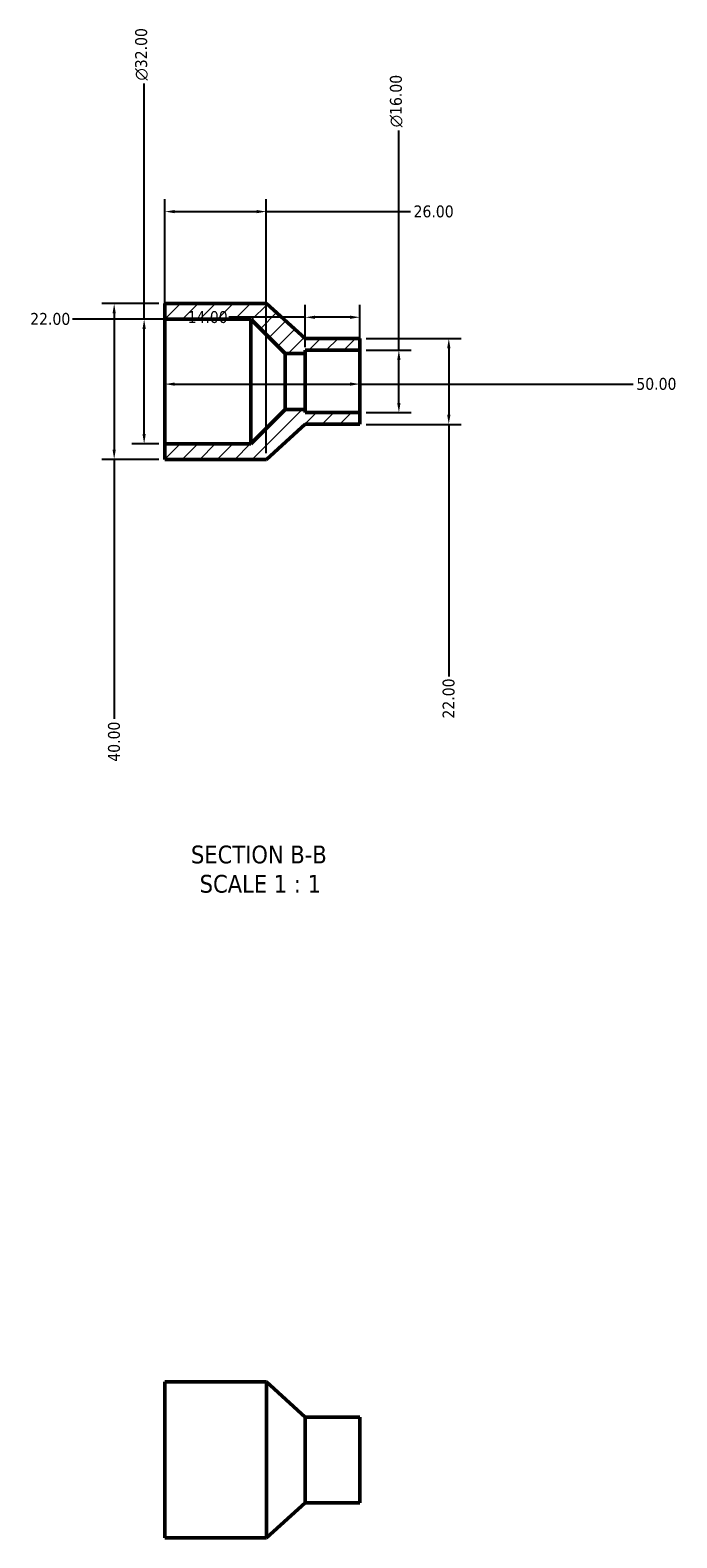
# Model space of a CAD drawing. Header units: millimetres. Extents: x 0 to 901, y -23 to 1056.
# Tile 2 of 3: x 359 to 525, y 669 to 1056. Entities that reach past the tile are written whole.
import ezdxf

# ---------------------------------------------------------------- set-up
doc = ezdxf.new("R2010")
doc.units = ezdxf.units.MM
for name, color, linetype, lineweight in [('Dimension (ANSI)', 7, 'Continuous', 25), ('Hatch (ANSI)', 7, 'Continuous', 18), ('Symbol (ANSI)', 7, 'Continuous', 25), ('Visible (ANSI)', 7, 'Continuous', 50)]:
    doc.layers.add(name, color=color, linetype=linetype, lineweight=lineweight)
doc.styles.add('Label Text (ANSI)', font='tahoma.ttf')
doc.styles.add('Note Text (ANSI)', font='tahoma.ttf')
doc.dimstyles.new('Default - mm (ANSI)', dxfattribs={"dimtxt": 3.048, "dimasz": 2.5, "dimexe": 3.175, "dimexo": 1.6002, "dimgap": 0.8, "dimtad": 0, "dimtoh": 1, "dimrnd": 1e-08, "dimzin": 4, "dimdsep": 46, "dimtxsty": 'Note Text (ANSI)', "dimcen": 0.09, "dimdle": 10, "dimclrd": 256, "dimclre": 256, "dimclrt": 256, "dimadec": 1, "dimazin": 1, "dimtfac": 1, "dimtofl": 0, "dimtmove": 0, "dimatfit": 3, "dimfxl": 1, "dimtolj": 1, "dimtzin": 4, "dimlwd": -1, "dimlwe": -1, "dimarcsym": 0})

# ---------------------------------------------------------------- blocks, each defined once
blk = doc.blocks.new('*D7')
at = {"layer": 'Defpoints', "color": 0, "transparency": 16777216}
for p in [(394.03, 966.23), (444.03, 966.23), (444.03, 965.56)]:
    blk.add_point(p, dxfattribs=at)
at = {"layer": 'Dimension (ANSI)', "transparency": 16777216}
for p, q in [((396.53, 965.56), (441.53, 965.56)), ((444.03, 965.56), (514.15, 965.56))]:
    blk.add_line(p, q, dxfattribs=at)
for points in [[(396.53, 965.97), (396.53, 965.14), (394.03, 965.56)], [(441.53, 965.97), (441.53, 965.14), (444.03, 965.56)]]:
    blk.add_solid(points, dxfattribs=at)
at = {"layer": 'Dimension (ANSI)', "transparency": 16777216, "insert": (514.95, 967.14), "char_height": 3.048, "attachment_point": 1, "style": 'Note Text (ANSI)'}
blk.add_mtext('\\A1;50.00', dxfattribs=at)
blk = doc.blocks.new('*D8')
at = {"layer": 'Defpoints', "color": 0, "transparency": 16777216}
for p in [(430.03, 982.71), (430.03, 973.43), (444.03, 974.23)]:
    blk.add_point(p, dxfattribs=at)
at = {"layer": 'Dimension (ANSI)', "transparency": 16777216}
for p, q in [((430.03, 975.03), (430.03, 985.88)), ((444.03, 975.83), (444.03, 985.88)), ((430.03, 982.71), (410.42, 982.71)), ((441.53, 982.71), (432.53, 982.71))]:
    blk.add_line(p, q, dxfattribs=at)
for points in [[(432.53, 983.12), (432.53, 982.29), (430.03, 982.71)], [(441.53, 983.12), (441.53, 982.29), (444.03, 982.71)]]:
    blk.add_solid(points, dxfattribs=at)
at = {"layer": 'Dimension (ANSI)', "transparency": 16777216, "insert": (399.82, 984.29), "char_height": 3.048, "attachment_point": 1, "style": 'Note Text (ANSI)'}
blk.add_mtext('\\A1;14.00', dxfattribs=at)
blk = doc.blocks.new('*D9')
at = {"layer": 'Defpoints', "color": 0, "transparency": 16777216}
for p in [(394.03, 982.23), (394.03, 966.23), (416.03, 966.23)]:
    blk.add_point(p, dxfattribs=at)
at = {"layer": 'Dimension (ANSI)', "transparency": 16777216}
for p, q in [((394.03, 982.23), (370.27, 982.23)), ((413.53, 982.23), (396.53, 982.23))]:
    blk.add_line(p, q, dxfattribs=at)
for points in [[(396.53, 982.65), (396.53, 981.82), (394.03, 982.23)], [(413.53, 982.65), (413.53, 981.82), (416.03, 982.23)]]:
    blk.add_solid(points, dxfattribs=at)
at = {"layer": 'Dimension (ANSI)', "transparency": 16777216, "insert": (359.44, 983.82), "char_height": 3.048, "attachment_point": 1, "style": 'Note Text (ANSI)'}
blk.add_mtext('\\A1;22.00', dxfattribs=at)
blk = doc.blocks.new('*D10')
at = {"layer": 'Defpoints', "color": 0, "transparency": 16777216}
for p in [(444.03, 974.23), (454.03, 974.23), (444.03, 958.23)]:
    blk.add_point(p, dxfattribs=at)
at = {"layer": 'Dimension (ANSI)', "transparency": 16777216}
for p, q in [((454.03, 974.23), (454.03, 1030.66)), ((445.63, 974.23), (457.21, 974.23)), ((454.03, 960.73), (454.03, 971.73)), ((445.63, 958.23), (457.21, 958.23))]:
    blk.add_line(p, q, dxfattribs=at)
for points in [[(453.61, 971.73), (454.45, 971.73), (454.03, 974.23)], [(453.61, 960.73), (454.45, 960.73), (454.03, 958.23)]]:
    blk.add_solid(points, dxfattribs=at)
at = {"layer": 'Dimension (ANSI)', "transparency": 16777216, "insert": (451.74, 1031.46), "char_height": 3.048, "attachment_point": 1, "rotation": 90, "style": 'Note Text (ANSI)'}
blk.add_mtext('\\A1;\\fAIGDT|b0|i0;\\H3.0480;\\ln\\fTahoma|b0|i0;\\H3.0480;16.00', dxfattribs=at)
blk = doc.blocks.new('*D11')
at = {"layer": 'Defpoints', "color": 0, "transparency": 16777216}
for p in [(444.03, 977.23), (444.03, 955.23), (466.84, 955.23)]:
    blk.add_point(p, dxfattribs=at)
at = {"layer": 'Dimension (ANSI)', "transparency": 16777216}
for p, q in [((445.63, 977.23), (470.02, 977.23)), ((466.84, 974.73), (466.84, 957.73)), ((445.63, 955.23), (470.02, 955.23)), ((466.84, 955.23), (466.84, 890.55))]:
    blk.add_line(p, q, dxfattribs=at)
for points in [[(466.42, 974.73), (467.26, 974.73), (466.84, 977.23)], [(466.42, 957.73), (467.26, 957.73), (466.84, 955.23)]]:
    blk.add_solid(points, dxfattribs=at)
at = {"layer": 'Dimension (ANSI)', "transparency": 16777216, "insert": (465.25, 879.72), "char_height": 3.048, "attachment_point": 1, "rotation": 90, "style": 'Note Text (ANSI)'}
blk.add_mtext('\\A1;22.00', dxfattribs=at)
blk = doc.blocks.new('*D12')
at = {"layer": 'Defpoints', "color": 0, "transparency": 16777216}
for p in [(388.68, 982.23), (394.03, 982.23), (394.03, 950.23)]:
    blk.add_point(p, dxfattribs=at)
at = {"layer": 'Dimension (ANSI)', "transparency": 16777216}
for p, q in [((388.68, 982.23), (388.68, 1042.66)), ((392.43, 982.23), (385.5, 982.23)), ((388.68, 952.73), (388.68, 979.73)), ((392.43, 950.23), (385.5, 950.23))]:
    blk.add_line(p, q, dxfattribs=at)
for points in [[(388.26, 979.73), (389.09, 979.73), (388.68, 982.23)], [(388.26, 952.73), (389.09, 952.73), (388.68, 950.23)]]:
    blk.add_solid(points, dxfattribs=at)
at = {"layer": 'Dimension (ANSI)', "transparency": 16777216, "insert": (386.38, 1043.46), "char_height": 3.048, "attachment_point": 1, "rotation": 90, "style": 'Note Text (ANSI)'}
blk.add_mtext('\\A1;\\fAIGDT|b0|i0;\\H3.0480;\\ln\\fTahoma|b0|i0;\\H3.0480;32.00', dxfattribs=at)
blk = doc.blocks.new('*D13')
at = {"layer": 'Defpoints', "color": 0, "transparency": 16777216}
for p in [(394.03, 986.23), (380.99, 946.23), (394.03, 946.23)]:
    blk.add_point(p, dxfattribs=at)
at = {"layer": 'Dimension (ANSI)', "transparency": 16777216}
for p, q in [((392.43, 986.23), (377.82, 986.23)), ((380.99, 983.73), (380.99, 948.73)), ((392.43, 946.23), (377.82, 946.23)), ((380.99, 946.23), (380.99, 879.62))]:
    blk.add_line(p, q, dxfattribs=at)
for points in [[(380.58, 983.73), (381.41, 983.73), (380.99, 986.23)], [(380.58, 948.73), (381.41, 948.73), (380.99, 946.23)]]:
    blk.add_solid(points, dxfattribs=at)
at = {"layer": 'Dimension (ANSI)', "transparency": 16777216, "insert": (379.41, 868.65), "char_height": 3.048, "attachment_point": 1, "rotation": 90, "style": 'Note Text (ANSI)'}
blk.add_mtext('\\A1;40.00', dxfattribs=at)
blk = doc.blocks.new('*D14')
at = {"layer": 'Defpoints', "color": 0, "transparency": 16777216}
for p in [(420.03, 1009.82), (394.03, 982.23), (420.03, 946.23)]:
    blk.add_point(p, dxfattribs=at)
at = {"layer": 'Dimension (ANSI)', "transparency": 16777216}
for p, q in [((394.03, 983.83), (394.03, 1012.99)), ((420.03, 947.83), (420.03, 1012.99)), ((396.53, 1009.82), (417.53, 1009.82)), ((420.03, 1009.82), (457, 1009.82))]:
    blk.add_line(p, q, dxfattribs=at)
for points in [[(396.53, 1010.23), (396.53, 1009.4), (394.03, 1009.82)], [(417.53, 1010.23), (417.53, 1009.4), (420.03, 1009.82)]]:
    blk.add_solid(points, dxfattribs=at)
at = {"layer": 'Dimension (ANSI)', "transparency": 16777216, "insert": (457.8, 1011.4), "char_height": 3.048, "attachment_point": 1, "style": 'Note Text (ANSI)'}
blk.add_mtext('\\A1;26.00', dxfattribs=at)

msp = doc.modelspace()

# ---------------------------------------------------------------- hatches: boundary and pattern name
at = {"layer": 'Hatch (ANSI)'}
h = msp.add_hatch(dxfattribs=at)
h.set_pattern_fill('ANSI31', color=256, scale=25.4, style=0)
h.set_pattern_definition([(45, (0, 0), (-2.245064, 2.245064), [])])
h.paths.add_polyline_path([(444.031, 955.234), (444.031, 958.234), (430.031, 958.234), (430.031, 959.034), (424.831, 959.034), (416.031, 950.234), (394.031, 950.234), (394.031, 946.234), (420.031, 946.234), (430.031, 955.234)])
h.paths.add_polyline_path([(444.031, 974.234), (444.031, 977.234), (430.031, 977.234), (420.031, 986.234), (394.031, 986.234), (394.031, 982.234), (416.031, 982.234), (424.831, 973.434), (430.031, 973.434), (430.031, 974.234)])

# ---------------------------------------------------------------- linework, layer by layer
at = {"layer": 'Visible (ANSI)'}
for p, q in [((420.031, 986.234), (394.031, 986.234)), ((394.031, 986.234), (394.031, 982.234)), ((430.031, 977.234), (420.031, 986.234)), ((394.031, 982.234), (416.031, 982.234)), ((394.031, 982.234), (394.031, 950.234)), ((416.031, 982.234), (424.831, 973.434)), ((416.031, 982.234), (416.031, 950.234)), ((444.031, 977.234), (430.031, 977.234)), ((444.031, 974.234), (444.031, 977.234)), ((424.831, 973.434), (430.031, 973.434)), ((424.831, 973.434), (424.831, 959.034)), ((430.031, 973.434), (430.031, 974.234)), ((430.031, 974.234), (444.031, 974.234)), ((430.031, 973.434), (430.031, 959.034)), ((444.031, 974.234), (444.031, 958.234)), ((424.831, 959.034), (416.031, 950.234)), ((430.031, 959.034), (424.831, 959.034)), ((430.031, 958.234), (430.031, 959.034)), ((444.031, 958.234), (430.031, 958.234)), ((444.031, 955.234), (444.031, 958.234)), ((420.031, 946.234), (430.031, 955.234)), ((430.031, 955.234), (444.031, 955.234)), ((416.031, 950.234), (394.031, 950.234)), ((394.031, 950.234), (394.031, 946.234)), ((394.031, 946.234), (420.031, 946.234)), ((394.031, 709.482), (394.031, 669.482)), ((420.031, 709.482), (394.031, 709.482)), ((420.031, 709.482), (420.031, 669.482)), ((430.031, 700.482), (420.031, 709.482)), ((430.031, 700.482), (430.031, 678.482)), ((444.031, 700.482), (430.031, 700.482)), ((444.031, 700.482), (444.031, 678.482)), ((430.031, 678.482), (420.031, 669.482)), ((444.031, 678.482), (430.031, 678.482)), ((420.031, 669.482), (394.031, 669.482))]:
    msp.add_line(p, q, dxfattribs=at)

# ---------------------------------------------------------------- texts
at = {"layer": 'Symbol (ANSI)', "char_height": 4.572, "attachment_point": 7, "style": 'Label Text (ANSI)'}
for s, insert in [('SECTION B-B', (400.703, 842.47)), ('SCALE 1 : 1', (402.926, 834.957))]:
    msp.add_mtext(s, dxfattribs=dict(at, insert=insert))

# ---------------------------------------------------------------- dimensions: what is measured, and where the dimension line sits
at = {"layer": 'Dimension (ANSI)'}
for base, p1, p2, picture, middle in [((388.675, 982.234), (394.031, 950.234), (394.031, 982.234), '*D12', (388.675, 1050.234)), ((454.031, 974.234), (444.031, 958.234), (444.031, 974.234), '*D10', (454.031, 1038.234))]:
    dim = msp.add_linear_dim(base=base, p1=p1, p2=p2, angle=90, text='\\fAIGDT|b0|i0;\\H3.0480;\\ln\\fTahoma|b0|i0;\\H3.0480;<>', dimstyle='Default - mm (ANSI)', override={"dimtoh": 0, "dimdec": 2, "dimtp": 0, "dimtm": 0, "dimtdec": 2, "dimatfit": 2}, dxfattribs=at)
    dim.commit()
    dim.dimension.update_dxf_attribs({"geometry": picture, "text_midpoint": middle, "dimtype": 160})
for base, p1, p2, override, picture, middle in [((420.031, 1009.816), (394.031, 982.234), (420.031, 946.234), {"dimtoh": 0, "dimdec": 2, "dimtp": 0, "dimtm": 0, "dimtdec": 2, "dimatfit": 2}, '*D14', (462.818, 1009.816)), ((394.031, 982.234), (416.031, 966.234), (394.031, 966.234), {"dimtoh": 0, "dimdec": 2, "dimse1": 1, "dimse2": 1, "dimtp": 0, "dimtm": 0, "dimtdec": 2, "dimatfit": 2}, '*D9', (364.457, 982.234)), ((430.031, 982.708), (444.031, 974.234), (430.031, 973.434), {"dimtoh": 0, "dimdec": 2, "dimtp": 0, "dimtm": 0, "dimtdec": 2, "dimatfit": 2}, '*D8', (404.72, 982.708)), ((444.031, 965.558), (394.031, 966.234), (444.031, 966.234), {"dimtoh": 0, "dimdec": 2, "dimse1": 1, "dimse2": 1, "dimtp": 0, "dimtm": 0, "dimtdec": 2, "dimatfit": 2}, '*D7', (519.955, 965.558))]:
    dim = msp.add_linear_dim(base=base, p1=p1, p2=p2, dimstyle='Default - mm (ANSI)', override=override, dxfattribs=at)
    dim.commit()
    dim.dimension.update_dxf_attribs({"geometry": picture, "text_midpoint": middle, "dimtype": 160})
for base, p1, p2, picture, middle in [((380.994, 946.234), (394.031, 986.234), (394.031, 946.234), '*D13', (380.994, 873.734)), ((466.84, 955.234), (444.031, 977.234), (444.031, 955.234), '*D11', (466.84, 884.734))]:
    dim = msp.add_linear_dim(base=base, p1=p1, p2=p2, angle=90, dimstyle='Default - mm (ANSI)', override={"dimtoh": 0, "dimdec": 2, "dimtp": 0, "dimtm": 0, "dimtdec": 2, "dimatfit": 2}, dxfattribs=at)
    dim.commit()
    dim.dimension.update_dxf_attribs({"geometry": picture, "text_midpoint": middle, "dimtype": 160})

doc.saveas('drawing.dxf')
